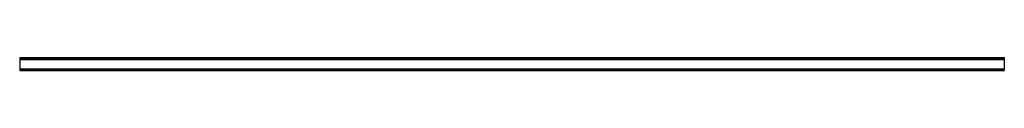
# Model space of a CAD drawing. Header units: millimetres. Extents: x 0 to 2500, y -33 to 0.
import ezdxf

# ---------------------------------------------------------------- set-up
doc = ezdxf.new("R2010")
doc.units = ezdxf.units.MM
doc.header["$LTSCALE"] = 10
doc.linetypes.add('ALLCAD_Strich', pattern=[0.2, 0.15, -0.05])
doc.layers.add('BESCH_KONT_sich_schn_ansi_2d', color=40, linetype='Continuous')

msp = doc.modelspace()

# ---------------------------------------------------------------- linework, layer by layer
at = {"layer": 'BESCH_KONT_sich_schn_ansi_2d', "linetype": 'ALLCAD_Strich', "extrusion": (0, 1, -2e-16)}
for p, q in [((0, 0, 16.5), (2500, 0, 16.5)), ((0, 0, 16.5), (0, -33, 16.5)), ((2500, 0, 16.5), (2500, -33, 16.5)), ((0, -2.5, 16.5), (2500, -2.5, 16.5)), ((0, -4.5, 16.5), (2500, -4.5, 16.5)), ((0, -4.5, 16.5), (0, -4.5, 16.5)), ((0, -4.5, 16.5), (0, -4.5, 16.5)), ((0, -4.5, 16.5), (0, -4.5, 16.5)), ((0, -4.5, 16.5), (0, -4.5, 16.5)), ((0, -4.5, 16.5), (0, -4.5, 16.5)), ((0, -4.5, 16.5), (0, -4.5, 16.5)), ((0, -4.5, 16.5), (0, -4.5, 16.5)), ((0, -4.5, 16.5), (0, -4.5, 16.5)), ((0, -4.5, 16.5), (0, -4.5, 16.5)), ((0, -4.5, 16.5), (0, -4.5, 16.5)), ((0, -4.5, 16.5), (0, -4.5, 16.5)), ((0, -4.5, 16.5), (0, -4.5, 16.5)), ((0, -4.5, 16.5), (0, -4.5, 16.5)), ((0, -4.5, 16.5), (0, -4.5, 16.5)), ((0, -4.5, 16.5), (0, -4.5, 16.5)), ((0, -4.5, 16.5), (0, -4.5, 16.5)), ((0, -4.5, 16.5), (0, -4.5, 16.5)), ((0, -4.5, 16.5), (0, -4.5, 16.5)), ((0, -4.5, 16.5), (0, -4.5, 16.5)), ((0, -4.5, 16.5), (0, -4.5, 16.5)), ((0, -4.5, 16.5), (0, -4.5, 16.5)), ((0, -4.5, 16.5), (0, -4.5, 16.5)), ((0, -4.5, 16.5), (0, -4.5, 16.5)), ((0, -5, 16.5), (2500, -5, 16.5)), ((0, -28.5, 16.5), (2500, -28.5, 16.5)), ((2500, -29.5, 16.5), (0, -29.5, 16.5)), ((0, -31, 16.5), (2500, -31, 16.5)), ((0, -33, 16.5), (2500, -33, 16.5))]:
    msp.add_line(p, q, dxfattribs=at)
at = {"layer": 'BESCH_KONT_sich_schn_ansi_2d', "linetype": 'ALLCAD_Strich', "extrusion": (0, -2e-16, -1)}
for radius, start, end in [(0.00116, 180, 270), (0.00116, 90, 180), (0.00116, 270, 0), (0.00116, 360, 90), (0.00116, 180, 270), (0.00116, 90, 180), (0.00116, 270, 0), (0.00116, 360, 90), (0.00093, 0, 90), (0.00093, 270, 0)]:
    msp.add_arc((0, -4.5, -16.5), radius, start, end, dxfattribs=at)
at = {"layer": 'BESCH_KONT_sich_schn_ansi_2d', "linetype": 'ALLCAD_Strich'}
for radius, start, end in [(0.00271, 180, 270), (0.00271, 90, 180), (0.00271, 0, 90), (0.00271, 270, 360), (0.00271, 180, 270), (0.00271, 90, 180), (0.00271, 0, 90), (0.00271, 270, 360), (0.00217, 180, 270), (0.00217, 90, 180)]:
    msp.add_arc((0, -4.5, 16.5), radius, start, end, dxfattribs=at)

doc.saveas('drawing.dxf')
